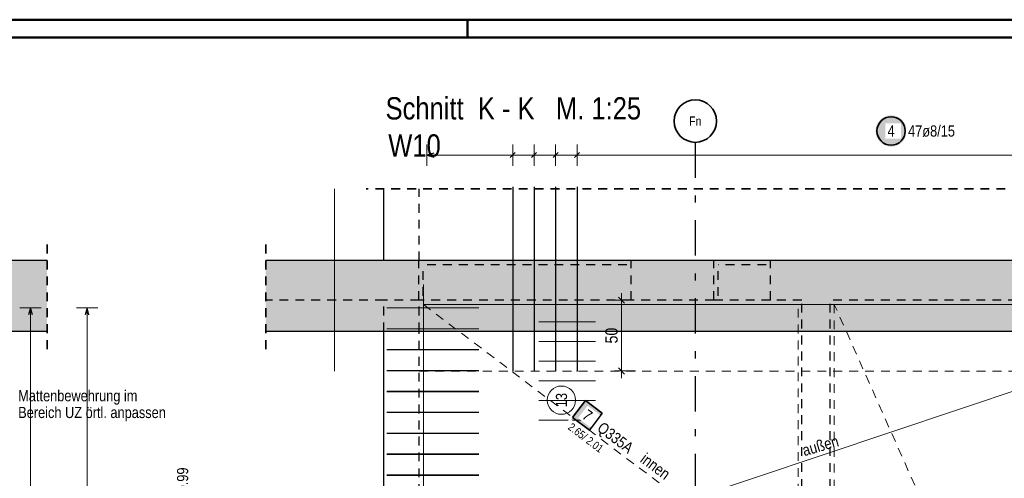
# Model space of a CAD drawing. Header units: millimetres. Extents: x 0 to 89.5, y 0 to 42.
# Tile 37 of 39: x 52.7 to 66.6, y 35.6 to 42. Entities that reach past the tile are written whole.
import ezdxf
from ezdxf.enums import TextEntityAlignment as Align

# ---------------------------------------------------------------- set-up
doc = ezdxf.new("R2010")
doc.units = ezdxf.units.MM
doc.linetypes.add('DASHDOTX2', pattern=[2, 1, -0.5, 0, -0.5])
doc.linetypes.add('HIDDEN', pattern=[0.375, 0.25, -0.125])
for name, color, linetype, lineweight in [('Achsen', 7, 'Continuous', 20), ('Bewehrung', 7, 'Continuous', 20), ('nplo', 7, 'Continuous', 20), ('Schraffuren', 7, 'Continuous', 20)]:
    doc.layers.add(name, color=color, linetype=linetype, lineweight=lineweight)
doc.styles.add('Arial Narrow', font='ARIALN.TTF')
doc.dimstyles.new('Arch_Strakon_dimstyle', dxfattribs={"dimtxt": 17.5, "dimasz": 1, "dimexe": 1.25, "dimexo": 0.0625, "dimgap": 1, "dimtad": 0, "dimdec": 5, "dimzin": 12, "dimdsep": 46, "dimtxsty": 'Arial Narrow', "dimblk": 'Arrowhead_Tick', "dimsah": 1, "dimcen": 0, "dimse1": 1, "dimse2": 1, "dimclrd": 6, "dimclrt": 2, "dimazin": 0, "dimtfac": 1, "dimtdec": 4, "dimtmove": 0, "dimatfit": 3, "dimldrblk": 'NONE', "dimfxl": 1, "dimtvp": 1, "dimtolj": 1, "dimtzin": 0, "dimlwd": 13, "dimarcsym": 2})

# ---------------------------------------------------------------- blocks, each defined once
blk = doc.blocks.new('Arrowhead_Tick')
at = {"color": 0, "linetype": 'Continuous', "lineweight": -2, "ltscale": 0.5}
for p, q in [((0, 20), (0, -10)), ((-1, 0), (0, 0)), ((10, 0), (0, 0))]:
    blk.add_line(p, q, dxfattribs=at)
at = {"color": 2, "linetype": 'Continuous', "lineweight": 35, "ltscale": 0.5}
blk.add_line((4.4, 4.4), (-4.4, -4.4), dxfattribs=at)
blk = doc.blocks.new('*D12')
at = {"color": 6, "linetype": 'Continuous', "lineweight": 13}
blk.add_line((61.176, 37.1), (61.176, 38.08), dxfattribs=at)
at = {"layer": 'Defpoints', "color": 0}
for p in [(58.314, 38.09), (61.176, 38.09), (60.548, 37.09)]:
    blk.add_point(p, dxfattribs=at)
at = {"color": 6, "lineweight": 13, "xscale": 0.01, "yscale": 0.01, "zscale": 0.01}
for p, rotation in [((61.176, 38.09), 90), ((61.176, 37.09), 270)]:
    blk.add_blockref('Arrowhead_Tick', p, dxfattribs=dict(at, rotation=rotation))
at = {"color": 2, "lineweight": 35, "insert": (61.036, 37.59), "char_height": 0.175, "attachment_point": 5, "rotation": 90, "style": 'Arial Narrow'}
blk.add_mtext('\\A1;50', dxfattribs=at)
blk = doc.blocks.new('_None')

msp = doc.modelspace()

# ---------------------------------------------------------------- hatches: boundary and pattern name
at = {"layer": 'Bewehrung', "lineweight": 25, "true_color": 0xffffff}
msp.add_hatch(color=7, dxfattribs=at).paths.add_polyline_path([(65.205586, 40.478789), (65.205452, 40.486467), (65.20505, 40.494135), (65.20438, 40.501785), (65.203445, 40.509407), (65.202243, 40.516991), (65.200778, 40.524529), (65.199051, 40.532012), (65.197063, 40.539429), (65.194818, 40.546773), (65.192318, 40.554033), (65.189566, 40.561202), (65.186566, 40.568271), (65.18332, 40.57523), (65.179834, 40.582073), (65.176111, 40.588789), (65.172156, 40.595371), (65.167974, 40.601811), (65.163569, 40.608102), (65.158948, 40.614234), (65.154115, 40.620202), (65.149077, 40.625998), (65.14384, 40.631614), (65.13841, 40.637044), (65.132794, 40.642281), (65.126999, 40.647319), (65.121031, 40.652151), (65.114898, 40.656773), (65.108608, 40.661177), (65.102168, 40.665359), (65.095586, 40.669314), (65.088869, 40.673037), (65.082027, 40.676523), (65.075068, 40.679769), (65.067999, 40.682769), (65.06083, 40.685521), (65.053569, 40.688021), (65.046226, 40.690266), (65.038808, 40.692254), (65.031326, 40.693981), (65.023788, 40.695446), (65.016204, 40.696648), (65.008582, 40.697584), (65.000932, 40.698253), (64.993264, 40.698655), (64.985586, 40.698789), (64.977908, 40.698655), (64.970239, 40.698253), (64.962589, 40.697584), (64.954968, 40.696648), (64.947383, 40.695446), (64.939845, 40.693981), (64.932363, 40.692254), (64.924945, 40.690266), (64.917602, 40.688021), (64.910341, 40.685521), (64.903172, 40.682769), (64.896104, 40.679769), (64.889144, 40.676523), (64.882302, 40.673037), (64.875586, 40.669314), (64.869003, 40.665359), (64.862563, 40.661177), (64.856273, 40.656773), (64.85014, 40.652151), (64.844172, 40.647319), (64.838377, 40.642281), (64.832761, 40.637044), (64.827331, 40.631614), (64.822094, 40.625998), (64.817056, 40.620202), (64.812223, 40.614234), (64.807602, 40.608102), (64.803197, 40.601811), (64.799015, 40.595371), (64.79506, 40.588789), (64.791337, 40.582073), (64.787851, 40.57523), (64.784606, 40.568271), (64.781605, 40.561202), (64.778853, 40.554033), (64.776353, 40.546773), (64.774108, 40.539429), (64.772121, 40.532012), (64.770393, 40.524529), (64.768928, 40.516991), (64.767727, 40.509407), (64.766791, 40.501785), (64.766122, 40.494135), (64.76572, 40.486467), (64.765586, 40.478789), (64.76572, 40.471111), (64.766122, 40.463442), (64.766791, 40.455793), (64.767727, 40.448171), (64.768928, 40.440586), (64.770393, 40.433048), (64.772121, 40.425566), (64.774108, 40.418149), (64.776353, 40.410805), (64.778853, 40.403544), (64.781605, 40.396375), (64.784606, 40.389307), (64.787851, 40.382347), (64.791337, 40.375505), (64.79506, 40.368789), (64.799015, 40.362207), (64.803197, 40.355766), (64.807602, 40.349476), (64.812223, 40.343343), (64.817056, 40.337375), (64.822094, 40.33158), (64.827331, 40.325964), (64.832761, 40.320534), (64.838377, 40.315297), (64.844172, 40.310259), (64.85014, 40.305426), (64.856273, 40.300805), (64.862563, 40.296401), (64.869003, 40.292218), (64.875586, 40.288263), (64.882302, 40.28454), (64.889144, 40.281054), (64.896104, 40.277809), (64.903172, 40.274808), (64.910341, 40.272056), (64.917602, 40.269556), (64.924945, 40.267311), (64.932363, 40.265324), (64.939845, 40.263596), (64.947383, 40.262131), (64.954968, 40.26093), (64.962589, 40.259994), (64.970239, 40.259325), (64.977908, 40.258923), (64.985586, 40.258789), (64.993264, 40.258923), (65.000932, 40.259325), (65.008582, 40.259994), (65.016204, 40.26093), (65.023788, 40.262131), (65.031326, 40.263596), (65.038808, 40.265324), (65.046226, 40.267311), (65.053569, 40.269556), (65.06083, 40.272056), (65.067999, 40.274808), (65.075068, 40.277809), (65.082027, 40.281054), (65.088869, 40.28454), (65.095586, 40.288263), (65.102168, 40.292218), (65.108608, 40.296401), (65.114898, 40.300805), (65.121031, 40.305426), (65.126999, 40.310259), (65.132794, 40.315297), (65.13841, 40.320534), (65.14384, 40.325964), (65.149077, 40.33158), (65.154115, 40.337375), (65.158948, 40.343343), (65.163569, 40.349476), (65.167974, 40.355766), (65.172156, 40.362207), (65.176111, 40.368789), (65.179834, 40.375505), (65.18332, 40.382347), (65.186566, 40.389307), (65.189566, 40.396375), (65.192318, 40.403544), (65.194818, 40.410805), (65.197063, 40.418149), (65.199051, 40.425566), (65.200778, 40.433048), (65.202243, 40.440586), (65.203445, 40.448171), (65.20438, 40.455793), (65.20505, 40.463442)])
at = {"layer": 'Bewehrung', "lineweight": 18, "true_color": 0xffffff}
msp.add_hatch(color=7, dxfattribs=at).paths.add_polyline_path([(60.905134, 36.492959), (60.665972, 36.674071), (60.48486, 36.43491), (60.724021, 36.253797)])
at = {"layer": 'Schraffuren', "lineweight": 50, "true_color": 0xd7ffd7}
msp.add_hatch(color=254, dxfattribs=at).paths.add_polyline_path([(51.61224, 37.649708), (53.061478, 37.649708), (53.061478, 38.649708), (51.61224, 38.649708)])
at = {"layer": 'Schraffuren', "lineweight": 13, "true_color": 0xd7ffd7}
msp.add_hatch(color=254, dxfattribs=at).paths.add_polyline_path([(85.538919, 37.649708), (85.738919, 37.649708), (85.73892, 38.649708), (56.149896, 38.649708), (56.149896, 37.649708), (84.938919, 37.649708), (84.938919, 37.701708), (85.224919, 37.701708), (85.224919, 38.497708), (84.938919, 38.497708), (84.938919, 38.549708), (85.538919, 38.549708), (85.538919, 38.497708), (85.252919, 38.497708), (85.252919, 37.701708), (85.538919, 37.701708)])

# ---------------------------------------------------------------- linework, layer by layer
at = {"color": 4, "linetype": 'Continuous', "lineweight": 50}
for p, q in [((87.5, 42.05), (0, 42.05)), ((87.25, 41.8), (1, 41.8))]:
    msp.add_line(p, q, dxfattribs=at)
at = {"color": 4, "linetype": 'Continuous', "lineweight": 50, "ltscale": 0.5}
msp.add_line((59, 42.05), (59, 41.8), dxfattribs=at)
at = {"color": 2, "linetype": 'HIDDEN', "lineweight": 35, "ltscale": 0.5}
for p, q in [((72.223601, 39.661764), (57.568919, 39.661764)), ((53.061478, 37.399708), (53.061478, 38.899708)), ((56.149896, 37.399708), (56.149896, 38.899708))]:
    msp.add_line(p, q, dxfattribs=at)
at = {"color": 3, "linetype": 'HIDDEN', "lineweight": 25, "ltscale": 0.5}
for p, q in [((58.318919, 38.649708), (58.318919, 39.661764)), ((58.314086, 38.089696), (58.314086, 38.649708)), ((61.314086, 38.089696), (61.314086, 38.649708)), ((62.48159, 38.089696), (62.48159, 38.649708)), ((63.281593, 38.089696), (63.281593, 38.649708)), ((57.818926, 38.089696), (56.149896, 38.089696)), ((57.818919, 37.649708), (57.818919, 38.089708)), ((58.318926, 38.089696), (57.818926, 38.089696)), ((58.318919, 37.649708), (58.318919, 38.089708)), ((61.314086, 38.089696), (58.318926, 38.089696)), ((62.48159, 38.089696), (61.314086, 38.089696)), ((63.281593, 38.089696), (62.48159, 38.089696)), ((63.723484, 38.089696), (63.281593, 38.089696)), ((69.916502, 38.089696), (64.123484, 38.089696)), ((58.318919, 29.289694), (58.318919, 37.649708))]:
    msp.add_line(p, q, dxfattribs=at)
at = {"color": 3, "linetype": 'Continuous', "lineweight": 25}
for p, q in [((53.061478, 38.649708), (51.612243, 38.649708)), ((85.73892, 38.649708), (56.149896, 38.649708)), ((53.061478, 37.649708), (51.612243, 37.649708)), ((84.938919, 37.649708), (56.149896, 37.649708))]:
    msp.add_line(p, q, dxfattribs=at)
at = {"color": 9, "linetype": 'HIDDEN', "lineweight": 0, "ltscale": 0.5}
msp.add_line((58.318919, 37.089696), (72.473601, 37.089696), dxfattribs=at)
at = {"color": 9, "linetype": 'Continuous', "lineweight": 0}
msp.add_circle((60.54805, 37.089696), 0.00222, dxfattribs=at)
at = {"layer": 'Achsen', "color": 3, "linetype": 'DASHDOTX2', "lineweight": 25, "ltscale": 0.5}
msp.add_line((62.21892, 40.318458), (62.21892, 29.135838), dxfattribs=at)
at = {"layer": 'Achsen', "color": 3, "linetype": 'Continuous', "lineweight": 25}
for p, q in [((57.818919, 38.649708), (57.818919, 39.661764)), ((57.818919, 29.289694), (57.818919, 37.649708))]:
    msp.add_line(p, q, dxfattribs=at)
at = {"layer": 'Achsen', "color": 3, "linetype": 'HIDDEN', "lineweight": 25, "ltscale": 0.5}
for p, q in [((61.254086, 38.589696), (58.374086, 38.589696)), ((58.374086, 38.149696), (58.374086, 38.589696)), ((63.221593, 38.589696), (62.54159, 38.589696)), ((62.54159, 38.149696), (62.54159, 38.589696))]:
    msp.add_line(p, q, dxfattribs=at)
at = {"layer": 'Achsen', "color": 2, "linetype": 'Continuous', "lineweight": 35}
msp.add_circle((62.21892, 40.618458), 0.3, dxfattribs=at)
at = {"layer": 'Achsen', "color": 9, "linetype": 'Continuous', "lineweight": 0}
msp.add_circle((58.318926, 37.649708), 0.00222, dxfattribs=at)
at = {"layer": 'Bewehrung', "color": 5, "linetype": 'Continuous', "lineweight": 18, "ltscale": 0.5}
for p, q in [((58.426935, 40.287543), (58.426935, 39.987543)), ((59.638993, 39.987543), (59.638993, 40.287543)), ((59.942008, 39.987543), (59.942008, 40.287543)), ((60.245022, 39.987543), (60.245022, 40.287543)), ((60.548036, 39.987543), (60.548036, 40.287543)), ((72.365601, 40.137543), (58.426935, 40.137543)), ((52.975507, 37.981691), (52.675507, 37.981691)), ((52.825507, 29.397694), (52.825507, 37.981691)), ((53.775789, 37.981678), (53.475789, 37.98168)), ((53.625725, 29.397673), (53.625789, 37.981679))]:
    msp.add_line(p, q, dxfattribs=at)
at = {"layer": 'Bewehrung', "color": 3, "linetype": 'Continuous', "lineweight": 25, "ltscale": 0.5}
for p, q in [((58.526935, 40.164338), (58.426935, 40.137543)), ((58.426935, 40.137543), (58.526935, 40.110748)), ((59.603638, 40.102188), (59.674348, 40.172899)), ((59.906652, 40.102188), (59.977363, 40.172899)), ((60.209667, 40.102188), (60.280377, 40.172899)), ((60.512681, 40.102188), (60.583392, 40.172899)), ((59.638993, 39.689708), (59.638993, 37.089696)), ((59.942008, 39.689708), (59.942008, 37.089696)), ((60.245022, 39.689708), (60.245022, 37.089696)), ((60.548036, 39.689708), (60.548036, 37.089696)), ((52.825507, 37.981691), (52.798712, 37.881691)), ((52.852302, 37.881691), (52.825507, 37.981691)), ((53.625789, 37.981679), (53.598994, 37.881679)), ((53.652584, 37.881679), (53.625789, 37.981679))]:
    msp.add_line(p, q, dxfattribs=at)
at = {"layer": 'Bewehrung', "color": 7, "linetype": 'Continuous', "lineweight": 18, "ltscale": 0.5}
for p, q in [((58.378919, 38.029711), (58.378919, 36.757056)), ((70.378917, 38.029711), (58.378919, 38.029711)), ((58.378919, 38.029711), (58.378919, 38.029711)), ((70.378917, 38.029711), (58.378921, 34.0197)), ((58.378919, 36.757056), (58.378921, 34.0197))]:
    msp.add_line(p, q, dxfattribs=at)
at = {"layer": 'Bewehrung', "color": 5, "linetype": 'HIDDEN', "lineweight": 18, "ltscale": 0.5}
for p, q in [((63.674172, 38.029698), (58.378923, 38.029698)), ((58.378923, 38.029698), (58.378923, 34.0197)), ((58.378923, 38.029698), (63.674172, 34.0197)), ((63.674172, 34.0197), (63.674172, 38.029698)), ((63.674172, 38.029698), (63.674172, 38.029698)), ((68.066407, 38.029695), (64.183486, 38.029695)), ((64.183486, 38.029695), (64.183486, 38.029695))]:
    msp.add_line(p, q, dxfattribs=at)
at = {"layer": 'Bewehrung', "color": 2, "linetype": 'Continuous', "lineweight": 35, "ltscale": 0.5}
for p, q in [((60.665972, 36.674071), (60.48486, 36.43491)), ((60.905134, 36.492959), (60.665972, 36.674071)), ((60.724021, 36.253797), (60.905134, 36.492959)), ((60.48486, 36.43491), (60.724021, 36.253797))]:
    msp.add_line(p, q, dxfattribs=at)
msp.add_circle((64.985586, 40.478789), 0.2, dxfattribs=at)
at = {"layer": 'nplo', "color": 9, "linetype": 'Continuous', "lineweight": 0, "ltscale": 0.5}
for p, q in [((57.123434, 37.089696), (57.123434, 39.661764)), ((58.376926, 29.309696), (58.376926, 38.309696)), ((57.858919, 37.981758), (59.158919, 37.981758)), ((57.858926, 37.981691), (59.158926, 37.981691)), ((57.866919, 37.981698), (58.278927, 37.981683)), ((60.008926, 37.781695), (60.808926, 37.781695)), ((57.85892, 37.687011), (59.15892, 37.687011)), ((57.858926, 37.685691), (59.158926, 37.685691)), ((57.866919, 37.685698), (58.278927, 37.685682)), ((60.008926, 37.504896), (60.808926, 37.504896)), ((57.85892, 37.392264), (59.15892, 37.392264)), ((57.858926, 37.389691), (59.158926, 37.389691)), ((57.866919, 37.389698), (58.278927, 37.389682)), ((60.008926, 37.228096), (60.808926, 37.228096)), ((57.858921, 37.097516), (59.158921, 37.097516)), ((57.858926, 37.093691), (59.158926, 37.093691)), ((57.866919, 37.093698), (58.278927, 37.093682)), ((60.008926, 36.951296), (60.808926, 36.951296)), ((57.858921, 36.802769), (59.158921, 36.802769)), ((57.858926, 36.797691), (59.158926, 36.797691)), ((57.866919, 36.797697), (58.278927, 36.797682)), ((60.008926, 36.674496), (60.808926, 36.674496)), ((57.858922, 36.508022), (59.158922, 36.508022)), ((57.858926, 36.501691), (59.158926, 36.501691)), ((57.866919, 36.501697), (58.278927, 36.501682)), ((60.008926, 36.397696), (60.808926, 36.397696)), ((57.858922, 36.213274), (59.158922, 36.213274)), ((57.858926, 36.205691), (59.158926, 36.205691)), ((57.866919, 36.205697), (58.278927, 36.205681)), ((57.858923, 35.918527), (59.158923, 35.918527)), ((57.858926, 35.909691), (59.158926, 35.909691)), ((57.866919, 35.909697), (58.278927, 35.909681)), ((57.858923, 35.62378), (59.158923, 35.62378)), ((57.858926, 35.613692), (59.158926, 35.613692)), ((57.866919, 35.613697), (58.278927, 35.613681))]:
    msp.add_line(p, q, dxfattribs=at)
msp.add_circle((60.327911, 36.67787), 0.2, dxfattribs=at)

# ---------------------------------------------------------------- texts
at = {"color": 1, "lineweight": 70, "style": 'Arial Narrow'}
for s, p in [('Schnitt  K - K   M. 1:25', (57.843136, 40.640983)), ('W10', (57.880866, 40.117103))]:
    msp.add_text(s, height=0.315, dxfattribs=at).set_placement(p)
at = {"color": 2, "lineweight": 35, "insert": (52.652318, 36.378133), "char_height": 0.1575, "attachment_point": 7, "line_spacing_factor": 0.9, "style": 'Arial Narrow'}
msp.add_mtext('Mattenbewehrung im{\\P}Bereich UZ örtl. anpassen', dxfattribs=at)
at = {"layer": 'Achsen', "color": 3, "lineweight": 25, "style": 'Arial Narrow'}
msp.add_text('Fn', height=0.13, dxfattribs=at).set_placement((62.21892, 40.618458), align=Align.MIDDLE_CENTER)
at = {"layer": 'Bewehrung', "color": 2, "lineweight": 35, "insert": (54.896103, 33.344541), "char_height": 0.1575, "attachment_point": 1, "rotation": 90, "line_spacing_factor": 0.9, "style": 'Arial Narrow'}
msp.add_mtext('3*9+11+2*7+6+17=75ø8/0.99', dxfattribs=at)
at = {"layer": 'nplo', "color": 9, "lineweight": 0, "insert": (60.249161, 36.578645), "char_height": 0.1575, "attachment_point": 1, "rotation": 90, "line_spacing_factor": 0.9, "style": 'Arial Narrow'}
msp.add_mtext('13', dxfattribs=at)

# ---------------------------------------------------------------- dimensions: what is measured, and where the dimension line sits
at = {"lineweight": 35}
dim = msp.add_linear_dim(base=(61.175507, 38.089696), p1=(60.54805, 37.089696), p2=(58.314086, 38.089696), angle=90, text='50', dimstyle='Arch_Strakon_dimstyle', override={"dimscale": 0.01, "dimtxt": 17.5, "dimasz": 1, "dimgap": 5, "dimtad": 1, "dimjust": 0, "dimtih": 0, "dimtoh": 0, "dimdec": 5, "dimdsep": 46, "dimtxsty": 'Arial Narrow', "dimclrd": 6, "dimclrt": 2, "dimtix": 1, "dimtofl": 255, "dimtmove": 0, "dimatfit": 2, "dimfxl": 0, "dimfxlon": 0, "dimtvp": 28.571429, "dimlwd": 13}, dxfattribs=at)
dim.commit()
dim.dimension.update_dxf_attribs({"geometry": '*D12', "text_midpoint": (61.175507, 37.589696), "dimtype": 160})

# ---------------------------------------------------------------- next in the draw order: texts
at = {"layer": 'Bewehrung', "color": 2, "lineweight": 35, "char_height": 0.1575, "attachment_point": 1, "line_spacing_factor": 0.9, "style": 'Arial Narrow', "bg_fill": 3, "box_fill_scale": 1.2, "bg_fill_color": 256, "bg_fill_true_color": 13158600, "bg_fill_transparency": 0}
for s, insert in [('4', (64.935973, 40.557539)), ('47ø8/15', (65.225586, 40.557539))]:
    msp.add_mtext(s, dxfattribs=dict(at, insert=insert))
at = {"layer": 'Bewehrung', "color": 2, "lineweight": 35, "attachment_point": 1, "line_spacing_factor": 0.9, "style": 'Arial Narrow', "bg_fill": 3, "box_fill_scale": 1.2, "bg_fill_color": 256, "bg_fill_true_color": 13158600, "bg_fill_transparency": 0}
for s, insert, char_height, rotation in [('7', (60.702988, 36.556666), 0.1575, 322.8640045), ('außen', (63.71538, 36.040513), 0.16, 16.1281597)]:
    msp.add_mtext(s, dxfattribs=dict(at, insert=insert, char_height=char_height, rotation=rotation))

# ---------------------------------------------------------------- next in the draw order: linework, layer by layer
at = {"color": 3, "linetype": 'HIDDEN', "lineweight": 25, "ltscale": 0.5}
for p, q in [((63.723484, 29.589696), (63.723484, 38.089696)), ((64.123484, 29.589696), (64.123484, 38.089696))]:
    msp.add_line(p, q, dxfattribs=at)
at = {"layer": 'Bewehrung', "color": 5, "linetype": 'HIDDEN', "lineweight": 18, "ltscale": 0.5}
for p, q in [((64.183486, 38.029695), (64.183486, 29.309696)), ((68.066407, 29.309701), (64.183486, 38.029695))]:
    msp.add_line(p, q, dxfattribs=at)

# ---------------------------------------------------------------- next in the draw order: texts
at = {"layer": 'Bewehrung', "color": 2, "lineweight": 35, "insert": (60.915118, 36.381911), "char_height": 0.1575, "attachment_point": 1, "rotation": 322.8640045, "line_spacing_factor": 0.9, "style": 'Arial Narrow', "bg_fill": 3, "box_fill_scale": 1.2, "bg_fill_color": 256, "bg_fill_true_color": 13158600, "bg_fill_transparency": 0}
msp.add_mtext('Q335A', dxfattribs=at)

# ---------------------------------------------------------------- next in the draw order: texts
at = {"layer": 'Bewehrung', "color": 2, "lineweight": 35, "attachment_point": 1, "line_spacing_factor": 0.9, "style": 'Arial Narrow', "bg_fill": 3, "box_fill_scale": 1.2, "bg_fill_color": 256, "bg_fill_true_color": 13158600, "bg_fill_transparency": 0}
for s, insert, char_height, rotation in [(' 2.65/ 2.01', (60.448637, 36.387077), 0.1125, 322.8640045), ('innen', (61.52428, 35.942153), 0.16, 323.210015)]:
    msp.add_mtext(s, dxfattribs=dict(at, insert=insert, char_height=char_height, rotation=rotation))

doc.saveas('drawing.dxf')
